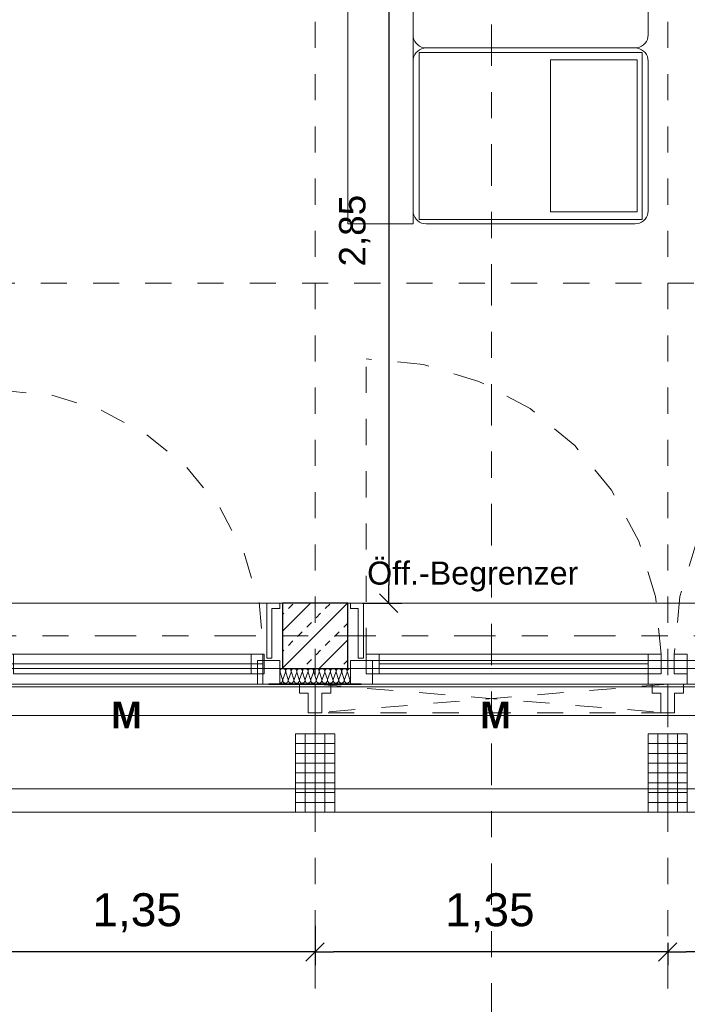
# Model space of a CAD drawing. Header units: metres. Extents: x -45.2 to 14.3, y -31.8 to 10.2.
# Tile 82 of 141: x -9.2 to -6.7, y -23 to -19.2. Entities that reach past the tile are written whole.
import ezdxf

# ---------------------------------------------------------------- set-up
doc = ezdxf.new("R2010")
doc.units = ezdxf.units.M
doc.header["$LTSCALE"] = 0.05
for name, pattern in [('1600.2032', [1.6, 0.8, -0.8]), ('Achsen 01', [5.291531, 3.175, -1.058062, 0.352704, -0.705764]), ('gestrichelt - 01', [2, 1, -1]), ('Raster 01', [2, 1, -1])]:
    doc.linetypes.add(name, pattern=pattern)
doc.layers.get('0').update_dxf_attribs({"lineweight": 25})
for name, color, linetype, lineweight, true_color in [('013_Beton und Stahlbetonarbeiten-000 Brüstung', 7, 'Continuous', 9, 0xa6a6a6), ('014_Fassadenarbeiten-000 Aufsicht Betonfertigteile', 7, 'Continuous', 9, 0xc0c0c0), ('030_Sonnenschutzarbeiten-Bemassung', 7, 'Continuous', 13, 0xff6633), ('030_Sonnenschutzarbeiten-Grundriss', 7, 'Continuous', 13, 0x555555), ('031_Metallbauarbeiten-330 Aufsicht Metallbauarbeiten', 7, 'Continuous', 9, 0xa6a6a6), ('032_Metallarbeiten-Fenster', 7, 'Continuous', 13, 0x444444), ('032_Metallarbeiten-Öffnungsbegrenzer', 7, 'Continuous', 13, 0x444444), ('ACTES-Einrichtung Aufsicht.', 7, 'Continuous', 9, 0xa6a6a6), ('AV1-Achsen', 1, 'Achsen 01', 18, 0xff0000), ('AV1-Raster', 7, 'Raster 01', 9, 0xa6a6a6)]:
    doc.layers.add(name, color=color, linetype=linetype, lineweight=lineweight, true_color=true_color)
for name, color, linetype, lineweight in [('013_Beton und Stahlbetonarbeiten-330 Außenstützen', 7, 'Continuous', 25), ('014_Fassadenarbeiten-330 Betonfertigteile vertikal', 7, 'Continuous', 9), ('027_Tischlerarbeiten-330 Innenfensterbänke', 7, 'Continuous', 9), ('030_Sonnenschutzarbeiten-Kasten+Behang', 7, 'Continuous', 5), ('030_Sonnenschutzarbeiten-Motor', 7, 'Continuous', 5), ('AV1-Einrichtung Bemaßung', 7, 'Continuous', 9), ('AV1-Schnitt Achsen', 7, 'Achsen 01', 18)]:
    doc.layers.add(name, color=color, linetype=linetype, lineweight=lineweight)
doc.styles.add('Arial', font='arial.ttf')
doc.styles.add('Arial (bold)', font='arialbd.ttf')

msp = doc.modelspace()

# ---------------------------------------------------------------- linework, layer by layer
at = {"color": 0, "linetype": 'ByBlock', "lineweight": -2}
for p, q in [((-7.8183, -21.475), (-7.8183, -21.4043)), ((-8.1, -22.81), (-8.1707, -22.81)), ((-8.1, -22.81), (-8.0293, -22.81)), ((-6.75, -22.81), (-6.8207, -22.81)), ((-6.75, -22.81), (-6.6793, -22.81))]:
    msp.add_line(p, q, dxfattribs=at)
at = {"color": 0, "linetype": 'Continuous', "lineweight": 15}
for p, q in [((-7.7829, -21.5104), (-7.8536, -21.4396)), ((-8.0646, -22.7746), (-8.1354, -22.8454)), ((-8.1354, -22.8454), (-8.0646, -22.7746)), ((-6.7146, -22.7746), (-6.7854, -22.8454)), ((-6.7854, -22.8454), (-6.7146, -22.7746))]:
    msp.add_line(p, q, dxfattribs=at)
at = {"layer": '013_Beton und Stahlbetonarbeiten-000 Brüstung'}
for points in [[(-8.225, -21.725), (-10.675, -21.725), (-10.675, -21.475), (-8.225, -21.475)], [(-5.525, -21.725), (-7.975, -21.725), (-7.975, -21.475), (-5.525, -21.475)]]:
    msp.add_lwpolyline(points, close=True, dxfattribs=at)
at = {"layer": '013_Beton und Stahlbetonarbeiten-330 Außenstützen', "color": 251, "linetype": 'Continuous', "lineweight": 13, "true_color": 0x4c4c4c}
for p, q in [((-7.9758, -21.475), (-8.225, -21.7242)), ((-8.1172, -21.475), (-8.225, -21.5828)), ((-8.2024, -21.496), (-8.1848, -21.4784)), ((-8.061, -21.496), (-8.0433, -21.4784)), ((-8.225, -21.5186), (-8.2201, -21.5137)), ((-8.0964, -21.5314), (-8.0787, -21.5137)), ((-8.1317, -21.5668), (-8.1141, -21.5491)), ((-7.9903, -21.5668), (-7.975, -21.5515)), ((-8.1671, -21.6021), (-8.1494, -21.5844)), ((-8.0257, -21.6021), (-8.008, -21.5844)), ((-8.2024, -21.6375), (-8.1848, -21.6198)), ((-7.975, -21.6156), (-8.0844, -21.725)), ((-8.061, -21.6375), (-8.0433, -21.6198)), ((-8.225, -21.66), (-8.2201, -21.6551)), ((-8.0964, -21.6728), (-8.0787, -21.6551)), ((-8.1317, -21.7082), (-8.1141, -21.6905)), ((-7.9903, -21.7082), (-7.975, -21.6929))]:
    msp.add_line(p, q, dxfattribs=at)
at = {"layer": '013_Beton und Stahlbetonarbeiten-330 Außenstützen'}
msp.add_lwpolyline([(-7.975, -21.475), (-8.225, -21.475), (-8.225, -21.725), (-7.975, -21.725)], close=True, dxfattribs=at)
at = {"layer": '014_Fassadenarbeiten-000 Aufsicht Betonfertigteile'}
msp.add_lwpolyline([(-39.455, -21.905), (0.305, -21.905), (0.675, -22.275), (-39.825, -22.275)], close=True, dxfattribs=at)
at = {"layer": '014_Fassadenarbeiten-330 Betonfertigteile vertikal', "color": 8, "linetype": 'Continuous', "lineweight": 9, "true_color": 0x808080}
for p, q in [((-8.1375, -21.975), (-8.1375, -22.275)), ((-8.1, -21.975), (-8.1, -22.275)), ((-8.0625, -21.975), (-8.0625, -22.275)), ((-6.7875, -21.975), (-6.7875, -22.275)), ((-6.75, -21.975), (-6.75, -22.275)), ((-6.7125, -21.975), (-6.7125, -22.275))]:
    msp.add_line(p, q, dxfattribs=at)
at = {"layer": '014_Fassadenarbeiten-330 Betonfertigteile vertikal', "color": 8, "linetype": 'Continuous', "lineweight": 13, "true_color": 0x808080}
for p, q in [((-8.175, -22.0125), (-8.025, -22.0125)), ((-6.825, -22.0125), (-6.675, -22.0125)), ((-8.175, -22.05), (-8.025, -22.05)), ((-6.825, -22.05), (-6.675, -22.05)), ((-8.175, -22.0875), (-8.025, -22.0875)), ((-6.825, -22.0875), (-6.675, -22.0875)), ((-8.175, -22.125), (-8.025, -22.125)), ((-6.825, -22.125), (-6.675, -22.125)), ((-8.175, -22.1625), (-8.025, -22.1625)), ((-6.825, -22.1625), (-6.675, -22.1625)), ((-8.175, -22.2), (-8.025, -22.2)), ((-6.825, -22.2), (-6.675, -22.2)), ((-8.175, -22.2375), (-8.025, -22.2375)), ((-6.825, -22.2375), (-6.675, -22.2375))]:
    msp.add_line(p, q, dxfattribs=at)
at = {"layer": '014_Fassadenarbeiten-330 Betonfertigteile vertikal'}
for points in [[(-8.175, -21.975), (-8.025, -21.975), (-8.025, -22.275), (-8.175, -22.275)], [(-6.825, -21.975), (-6.675, -21.975), (-6.675, -22.275), (-6.825, -22.275)]]:
    msp.add_lwpolyline(points, close=True, dxfattribs=at)
at = {"layer": '027_Tischlerarbeiten-330 Innenfensterbänke'}
for points in [[(-8.235, -21.475), (-8.235, -21.495), (-8.265, -21.495), (-8.265, -21.685), (-8.285, -21.685), (-8.285, -21.475)], [(-7.965, -21.475), (-7.965, -21.495), (-7.935, -21.495), (-7.935, -21.685), (-7.915, -21.685), (-7.915, -21.475)]]:
    msp.add_lwpolyline(points, close=True, dxfattribs=at)
at = {"layer": '030_Sonnenschutzarbeiten-Bemassung', "color": 0, "lineweight": -2}
for p, q in [((-8.1, -22.71), (-8.1, -22.86)), ((-8.1, -22.71), (-8.1, -22.86)), ((-6.75, -22.775), (-6.75, -22.86)), ((-6.75, -22.775), (-6.75, -22.86)), ((-8.1707, -22.81), (-9.3793, -22.81)), ((-6.8207, -22.81), (-8.0293, -22.81)), ((-5.4707, -22.81), (-6.6793, -22.81))]:
    msp.add_line(p, q, dxfattribs=at)
at = {"layer": '030_Sonnenschutzarbeiten-Grundriss', "color": 251, "true_color": 0x555555}
for points in [[(-8.1, -21.895), (-8.126, -21.895), (-8.126, -21.82), (-8.16, -21.82), (-8.16, -21.785), (-8.1, -21.785)], [(-8.1, -21.895), (-8.074, -21.895), (-8.074, -21.82), (-8.04, -21.82), (-8.04, -21.785), (-8.1, -21.785)], [(-6.75, -21.895), (-6.776, -21.895), (-6.776, -21.82), (-6.81, -21.82), (-6.81, -21.785), (-6.75, -21.785)], [(-6.75, -21.895), (-6.724, -21.895), (-6.724, -21.82), (-6.69, -21.82), (-6.69, -21.785), (-6.75, -21.785)]]:
    msp.add_lwpolyline(points, close=True, dxfattribs=at)
at = {"layer": '030_Sonnenschutzarbeiten-Kasten+Behang', "color": 1, "linetype": '1600.2032', "lineweight": 18, "true_color": 0xff0000}
for p, q in [((-6.75, -21.785), (-8.1, -21.895)), ((-8.1, -21.785), (-6.75, -21.895))]:
    msp.add_line(p, q, dxfattribs=at)
at = {"layer": '030_Sonnenschutzarbeiten-Kasten+Behang', "color": 1, "linetype": 'Continuous', "lineweight": 18, "true_color": 0xff0000}
for points in [[(-8.126, -21.82), (-8.16, -21.82), (-8.16, -21.785), (-8.1, -21.785), (-8.1, -21.895), (-8.126, -21.895)], [(-8.074, -21.82), (-8.04, -21.82), (-8.04, -21.785), (-8.1, -21.785), (-8.1, -21.895), (-8.074, -21.895)], [(-6.776, -21.82), (-6.81, -21.82), (-6.81, -21.785), (-6.75, -21.785), (-6.75, -21.895), (-6.776, -21.895)], [(-6.724, -21.82), (-6.69, -21.82), (-6.69, -21.785), (-6.75, -21.785), (-6.75, -21.895), (-6.724, -21.895)]]:
    msp.add_lwpolyline(points, close=True, dxfattribs=at)
at = {"layer": '030_Sonnenschutzarbeiten-Kasten+Behang', "color": 1, "linetype": '1600.2032', "lineweight": 18, "true_color": 0xff0000}
msp.add_lwpolyline([(-8.1, -21.785), (-6.75, -21.785), (-6.75, -21.895), (-8.1, -21.895)], close=True, dxfattribs=at)
at = {"layer": '031_Metallbauarbeiten-330 Aufsicht Metallbauarbeiten'}
for points in [[(-10.8, -21.795), (-8.1, -21.795), (-8.1, -22.185), (-10.8, -22.185)], [(-8.1, -21.795), (-5.4, -21.795), (-5.4, -22.185), (-8.1, -22.185)]]:
    msp.add_lwpolyline(points, close=True, dxfattribs=at)
at = {"layer": '032_Metallarbeiten-Fenster', "color": 7, "linetype": 'gestrichelt - 01', "lineweight": 18}
msp.add_line((-7.905, -21.67), (-7.905, -20.54), dxfattribs=at)
at = {"layer": '032_Metallarbeiten-Fenster', "color": 7, "lineweight": 18}
for p, q in [((-8.3, -21.7075), (-9.375, -21.7075)), ((-9.255, -21.7075), (-8.345, -21.7075)), ((-7.855, -21.7075), (-6.825, -21.7075))]:
    msp.add_line(p, q, dxfattribs=at)
at = {"layer": '032_Metallarbeiten-Fenster', "color": 7, "linetype": 'gestrichelt - 01', "lineweight": 18}
for points in [[(-6.775, -21.67), (-6.7967, -21.4495), (-6.861, -21.2376), (-6.9654, -21.0422), (-7.106, -20.871), (-7.2772, -20.7304), (-7.4726, -20.626), (-7.6845, -20.5617), (-7.905, -20.54)], [(-5.595, -20.54), (-5.8155, -20.5617), (-6.0274, -20.626), (-6.2228, -20.7304), (-6.394, -20.871), (-6.5346, -21.0422), (-6.639, -21.2376), (-6.7033, -21.4495), (-6.725, -21.67)], [(-9.305, -21.67), (-9.305, -20.66), (-9.305, -20.66), (-9.108, -20.6794), (-8.9185, -20.7369), (-8.7439, -20.8302), (-8.5908, -20.9558), (-8.4652, -21.1089), (-8.3719, -21.2835), (-8.3144, -21.473), (-8.295, -21.67)]]:
    msp.add_lwpolyline(points, dxfattribs=at)
at = {"layer": '032_Metallarbeiten-Fenster', "color": 7, "lineweight": 18}
for points in [[(-8.3, -21.67), (-8.3, -21.785), (-10.6, -21.785), (-10.6, -21.67)], [(-8.345, -21.67), (-9.255, -21.67), (-9.255, -21.745), (-8.345, -21.745)], [(-8.295, -21.745), (-8.345, -21.745), (-8.345, -21.67), (-8.295, -21.67)], [(-8.235, -21.785), (-8.32, -21.785), (-8.32, -21.695), (-8.235, -21.695)], [(-7.88, -21.785), (-7.88, -21.695), (-7.965, -21.695), (-7.965, -21.785)], [(-7.905, -21.745), (-7.855, -21.745), (-7.855, -21.67), (-7.905, -21.67)], [(-5.62, -21.695), (-5.62, -21.785), (-7.88, -21.785), (-7.88, -21.695)], [(-7.855, -21.745), (-6.825, -21.745), (-6.825, -21.67), (-7.855, -21.67)], [(-6.825, -21.745), (-6.775, -21.745), (-6.775, -21.67), (-6.825, -21.67)], [(-6.675, -21.785), (-6.825, -21.785), (-6.825, -21.695), (-6.675, -21.695)], [(-6.675, -21.745), (-6.725, -21.745), (-6.725, -21.67), (-6.675, -21.67)]]:
    msp.add_lwpolyline(points, close=True, dxfattribs=at)
at = {"layer": '032_Metallarbeiten-Fenster', "color": 7, "linetype": 'Continuous', "lineweight": 9}
for points in [[(-8.235, -21.781), (-8.233, -21.7808), (-8.231, -21.7803), (-8.2292, -21.7794), (-8.2276, -21.7782), (-8.2262, -21.7767), (-8.2252, -21.7749), (-8.2245, -21.773), (-8.2242, -21.771), (-8.2242, -21.769), (-8.2247, -21.767), (-8.2336, -21.739), (-8.2336, -21.739), (-8.2341, -21.737), (-8.2341, -21.735), (-8.2338, -21.733), (-8.2331, -21.7311), (-8.2321, -21.7294), (-8.2308, -21.7279), (-8.2292, -21.7267), (-8.2274, -21.7257), (-8.2255, -21.7252), (-8.2234, -21.725), (-8.2214, -21.7252), (-8.2195, -21.7257), (-8.2177, -21.7267), (-8.2161, -21.7279), (-8.2148, -21.7294), (-8.2138, -21.7311), (-8.2131, -21.733), (-8.2128, -21.735), (-8.2128, -21.737), (-8.2133, -21.739), (-8.2236, -21.767), (-8.2236, -21.767), (-8.224, -21.769), (-8.2241, -21.771), (-8.2238, -21.773), (-8.2231, -21.7749), (-8.2221, -21.7766), (-8.2207, -21.7781), (-8.2191, -21.7793), (-8.2173, -21.7802), (-8.2154, -21.7808), (-8.2134, -21.781), (-8.2114, -21.7808), (-8.2095, -21.7802), (-8.2077, -21.7793), (-8.2061, -21.7781), (-8.2047, -21.7766), (-8.2037, -21.7749), (-8.203, -21.773), (-8.2027, -21.771), (-8.2028, -21.769), (-8.2032, -21.767), (-8.2122, -21.739), (-8.2122, -21.739), (-8.2126, -21.737), (-8.2127, -21.735), (-8.2124, -21.733), (-8.2117, -21.7311), (-8.2107, -21.7294), (-8.2093, -21.7279), (-8.2077, -21.7267), (-8.2059, -21.7257), (-8.204, -21.7252), (-8.202, -21.725), (-8.2, -21.7252), (-8.1981, -21.7257), (-8.1963, -21.7267), (-8.1947, -21.7279), (-8.1933, -21.7294), (-8.1923, -21.7311), (-8.1916, -21.733), (-8.1913, -21.735), (-8.1914, -21.737), (-8.1918, -21.739), (-8.2022, -21.767), (-8.2022, -21.767), (-8.2026, -21.769), (-8.2026, -21.771), (-8.2023, -21.773), (-8.2016, -21.7749), (-8.2006, -21.7766), (-8.1993, -21.7781), (-8.1977, -21.7793), (-8.1959, -21.7802), (-8.194, -21.7808), (-8.192, -21.781), (-8.1899, -21.7808), (-8.188, -21.7802), (-8.1862, -21.7793), (-8.1846, -21.7781), (-8.1833, -21.7766), (-8.1823, -21.7749), (-8.1816, -21.773), (-8.1813, -21.771), (-8.1813, -21.769), (-8.1818, -21.767)], [(-8.2236, -21.767), (-8.224, -21.769), (-8.2241, -21.771), (-8.2238, -21.773), (-8.2231, -21.7749), (-8.2221, -21.7766), (-8.2207, -21.7781), (-8.2191, -21.7793), (-8.2173, -21.7802), (-8.2154, -21.7808), (-8.2134, -21.781), (-8.2114, -21.7808), (-8.2095, -21.7802), (-8.2077, -21.7793), (-8.2061, -21.7781), (-8.2047, -21.7766), (-8.2037, -21.7749), (-8.203, -21.773), (-8.2027, -21.771), (-8.2028, -21.769), (-8.2032, -21.767), (-8.2122, -21.739), (-8.2122, -21.739), (-8.2126, -21.737), (-8.2127, -21.735), (-8.2124, -21.733), (-8.2117, -21.7311), (-8.2107, -21.7294), (-8.2093, -21.7279), (-8.2077, -21.7267), (-8.2059, -21.7257), (-8.204, -21.7252), (-8.202, -21.725), (-8.2, -21.7252), (-8.1981, -21.7257), (-8.1963, -21.7267), (-8.1947, -21.7279), (-8.1933, -21.7294), (-8.1923, -21.7311), (-8.1916, -21.733), (-8.1913, -21.735), (-8.1914, -21.737), (-8.1918, -21.739), (-8.2022, -21.767), (-8.2022, -21.767), (-8.2026, -21.769), (-8.2026, -21.771), (-8.2023, -21.773), (-8.2016, -21.7749), (-8.2006, -21.7766), (-8.1993, -21.7781), (-8.1977, -21.7793), (-8.1959, -21.7802), (-8.194, -21.7808), (-8.192, -21.781), (-8.1899, -21.7808), (-8.188, -21.7802), (-8.1862, -21.7793), (-8.1846, -21.7781), (-8.1833, -21.7766), (-8.1823, -21.7749), (-8.1816, -21.773), (-8.1813, -21.771), (-8.1813, -21.769), (-8.1818, -21.767), (-8.1908, -21.739), (-8.1908, -21.739), (-8.1912, -21.737), (-8.1912, -21.735), (-8.1909, -21.733), (-8.1902, -21.7311), (-8.1892, -21.7294), (-8.1879, -21.7279), (-8.1863, -21.7267), (-8.1845, -21.7257), (-8.1826, -21.7252), (-8.1806, -21.725), (-8.1785, -21.7252), (-8.1766, -21.7257), (-8.1748, -21.7267), (-8.1732, -21.7279), (-8.1719, -21.7294), (-8.1709, -21.7311), (-8.1702, -21.733), (-8.1699, -21.735), (-8.1699, -21.737), (-8.1704, -21.739), (-8.1807, -21.767), (-8.1807, -21.767), (-8.1811, -21.769), (-8.1812, -21.771), (-8.1809, -21.773), (-8.1802, -21.7749), (-8.1792, -21.7766), (-8.1778, -21.7781), (-8.1762, -21.7793), (-8.1744, -21.7802), (-8.1725, -21.7808), (-8.1705, -21.781), (-8.1685, -21.7808), (-8.1666, -21.7802), (-8.1648, -21.7793), (-8.1632, -21.7781), (-8.1618, -21.7766), (-8.1608, -21.7749), (-8.1601, -21.773), (-8.1598, -21.771), (-8.1599, -21.769), (-8.1603, -21.767), (-8.1693, -21.739), (-8.1693, -21.739), (-8.1697, -21.737), (-8.1698, -21.735), (-8.1695, -21.733), (-8.1688, -21.7311), (-8.1678, -21.7294), (-8.1664, -21.7279), (-8.1648, -21.7267), (-8.163, -21.7257), (-8.1611, -21.7252), (-8.1591, -21.725), (-8.1571, -21.7252), (-8.1552, -21.7257), (-8.1534, -21.7267), (-8.1518, -21.7279), (-8.1504, -21.7294), (-8.1494, -21.7311), (-8.1487, -21.733), (-8.1484, -21.735), (-8.1485, -21.737), (-8.1489, -21.739), (-8.1593, -21.767), (-8.1593, -21.767), (-8.1597, -21.769), (-8.1597, -21.771), (-8.1594, -21.773), (-8.1587, -21.7749), (-8.1577, -21.7766), (-8.1564, -21.7781), (-8.1548, -21.7793), (-8.153, -21.7802), (-8.1511, -21.7808), (-8.1491, -21.781), (-8.147, -21.7808), (-8.1451, -21.7802), (-8.1433, -21.7793), (-8.1417, -21.7781), (-8.1404, -21.7766), (-8.1394, -21.7749), (-8.1387, -21.773), (-8.1384, -21.771), (-8.1384, -21.769), (-8.1389, -21.767), (-8.1479, -21.739), (-8.1479, -21.739), (-8.1483, -21.737), (-8.1483, -21.735), (-8.148, -21.733), (-8.1473, -21.7311), (-8.1463, -21.7294), (-8.145, -21.7279), (-8.1434, -21.7267), (-8.1416, -21.7257), (-8.1397, -21.7252), (-8.1377, -21.725), (-8.1356, -21.7252), (-8.1337, -21.7257), (-8.1319, -21.7267), (-8.1303, -21.7279), (-8.129, -21.7294), (-8.128, -21.7311), (-8.1273, -21.733), (-8.127, -21.735), (-8.127, -21.737), (-8.1275, -21.739), (-8.1378, -21.767), (-8.1378, -21.767), (-8.1382, -21.769), (-8.1383, -21.771), (-8.138, -21.773), (-8.1373, -21.7749), (-8.1363, -21.7766), (-8.1349, -21.7781), (-8.1333, -21.7793), (-8.1315, -21.7802), (-8.1296, -21.7808), (-8.1276, -21.781), (-8.1256, -21.7808), (-8.1237, -21.7802), (-8.1219, -21.7793), (-8.1203, -21.7781), (-8.1189, -21.7766), (-8.1179, -21.7749), (-8.1172, -21.773), (-8.1169, -21.771), (-8.117, -21.769), (-8.1174, -21.767), (-8.1264, -21.739), (-8.1264, -21.739), (-8.1268, -21.737), (-8.1269, -21.735), (-8.1266, -21.733), (-8.1259, -21.7311), (-8.1249, -21.7294), (-8.1235, -21.7279), (-8.1219, -21.7267), (-8.1201, -21.7257), (-8.1182, -21.7252), (-8.1162, -21.725), (-8.1142, -21.7252), (-8.1123, -21.7257), (-8.1105, -21.7267), (-8.1089, -21.7279), (-8.1075, -21.7294), (-8.1065, -21.7311), (-8.1058, -21.733), (-8.1055, -21.735), (-8.1056, -21.737), (-8.106, -21.739), (-8.1164, -21.767), (-8.1164, -21.767), (-8.1168, -21.769), (-8.1168, -21.771), (-8.1165, -21.773), (-8.1158, -21.7749), (-8.1148, -21.7766), (-8.1135, -21.7781), (-8.1119, -21.7793), (-8.1101, -21.7802), (-8.1082, -21.7808), (-8.1062, -21.781), (-8.1041, -21.7808), (-8.1022, -21.7802), (-8.1004, -21.7793), (-8.0988, -21.7781), (-8.0975, -21.7766), (-8.0965, -21.7749), (-8.0958, -21.773), (-8.0955, -21.771), (-8.0955, -21.769), (-8.096, -21.767), (-8.105, -21.739), (-8.105, -21.739), (-8.1054, -21.737), (-8.1054, -21.735), (-8.1051, -21.733), (-8.1044, -21.7311), (-8.1034, -21.7294), (-8.1021, -21.7279), (-8.1005, -21.7267), (-8.0987, -21.7257), (-8.0968, -21.7252), (-8.0948, -21.725), (-8.0927, -21.7252), (-8.0908, -21.7257), (-8.089, -21.7267), (-8.0874, -21.7279), (-8.0861, -21.7294), (-8.0851, -21.7311), (-8.0844, -21.733), (-8.0841, -21.735), (-8.0841, -21.737), (-8.0846, -21.739), (-8.0949, -21.767), (-8.0949, -21.767), (-8.0953, -21.769), (-8.0954, -21.771), (-8.0951, -21.773), (-8.0944, -21.7749), (-8.0934, -21.7766), (-8.092, -21.7781), (-8.0904, -21.7793), (-8.0886, -21.7802), (-8.0867, -21.7808), (-8.0847, -21.781), (-8.0827, -21.7808), (-8.0808, -21.7802), (-8.079, -21.7793), (-8.0774, -21.7781), (-8.076, -21.7766), (-8.075, -21.7749), (-8.0743, -21.773), (-8.074, -21.771), (-8.0741, -21.769), (-8.0745, -21.767), (-8.0835, -21.739), (-8.0835, -21.739), (-8.0839, -21.737), (-8.084, -21.735), (-8.0837, -21.733), (-8.083, -21.7311), (-8.082, -21.7294), (-8.0806, -21.7279), (-8.079, -21.7267), (-8.0772, -21.7257), (-8.0753, -21.7252), (-8.0733, -21.725), (-8.0713, -21.7252), (-8.0694, -21.7257), (-8.0676, -21.7267), (-8.066, -21.7279), (-8.0646, -21.7294), (-8.0636, -21.7311), (-8.0629, -21.733), (-8.0626, -21.735), (-8.0627, -21.737), (-8.0631, -21.739), (-8.0735, -21.767), (-8.0735, -21.767), (-8.0739, -21.769), (-8.0739, -21.771), (-8.0736, -21.773), (-8.0729, -21.7749), (-8.0719, -21.7766), (-8.0706, -21.7781), (-8.069, -21.7793), (-8.0672, -21.7802), (-8.0653, -21.7808), (-8.0633, -21.781), (-8.0612, -21.7808), (-8.0593, -21.7802), (-8.0575, -21.7793), (-8.0559, -21.7781), (-8.0546, -21.7766), (-8.0536, -21.7749), (-8.0529, -21.773), (-8.0526, -21.771), (-8.0526, -21.769), (-8.0531, -21.767), (-8.0621, -21.739), (-8.0621, -21.739), (-8.0625, -21.737), (-8.0625, -21.735), (-8.0622, -21.733), (-8.0615, -21.7311), (-8.0605, -21.7294), (-8.0592, -21.7279), (-8.0576, -21.7267), (-8.0558, -21.7257), (-8.0539, -21.7252), (-8.0519, -21.725), (-8.0498, -21.7252), (-8.0479, -21.7257), (-8.0461, -21.7267), (-8.0445, -21.7279), (-8.0432, -21.7294), (-8.0422, -21.7311), (-8.0415, -21.733), (-8.0412, -21.735), (-8.0412, -21.737), (-8.0417, -21.739), (-8.052, -21.767), (-8.052, -21.767), (-8.0524, -21.769), (-8.0525, -21.771), (-8.0522, -21.773), (-8.0515, -21.7749), (-8.0505, -21.7766), (-8.0491, -21.7781), (-8.0475, -21.7793), (-8.0457, -21.7802), (-8.0438, -21.7808), (-8.0418, -21.781), (-8.0398, -21.7808), (-8.0379, -21.7802), (-8.0361, -21.7793), (-8.0345, -21.7781), (-8.0331, -21.7766), (-8.0321, -21.7749), (-8.0314, -21.773), (-8.0311, -21.771), (-8.0312, -21.769), (-8.0316, -21.767), (-8.0406, -21.739), (-8.0406, -21.739), (-8.041, -21.737), (-8.0411, -21.735), (-8.0408, -21.733), (-8.0401, -21.7311), (-8.0391, -21.7294), (-8.0377, -21.7279), (-8.0361, -21.7267), (-8.0343, -21.7257), (-8.0324, -21.7252), (-8.0304, -21.725), (-8.0284, -21.7252), (-8.0265, -21.7257), (-8.0247, -21.7267), (-8.0231, -21.7279), (-8.0217, -21.7294), (-8.0207, -21.7311), (-8.02, -21.733), (-8.0197, -21.735), (-8.0198, -21.737), (-8.0202, -21.739), (-8.0306, -21.767), (-8.0306, -21.767), (-8.031, -21.769), (-8.031, -21.771), (-8.0307, -21.773), (-8.03, -21.7749), (-8.029, -21.7766), (-8.0277, -21.7781), (-8.0261, -21.7793), (-8.0243, -21.7802), (-8.0224, -21.7808), (-8.0204, -21.781), (-8.0184, -21.7808), (-8.0164, -21.7802), (-8.0146, -21.7793), (-8.013, -21.7781), (-8.0117, -21.7766), (-8.0107, -21.7749), (-8.01, -21.773), (-8.0097, -21.771), (-8.0097, -21.769), (-8.0102, -21.767), (-8.0192, -21.739), (-8.0192, -21.739), (-8.0196, -21.737), (-8.0196, -21.735), (-8.0193, -21.733), (-8.0186, -21.7311), (-8.0176, -21.7294), (-8.0163, -21.7279), (-8.0147, -21.7267), (-8.0129, -21.7257), (-8.011, -21.7252), (-8.009, -21.725), (-8.0069, -21.7252), (-8.005, -21.7257), (-8.0032, -21.7267), (-8.0016, -21.7279), (-8.0003, -21.7294), (-7.9993, -21.7311), (-7.9986, -21.733), (-7.9983, -21.735), (-7.9983, -21.737), (-7.9988, -21.739), (-8.0091, -21.767), (-8.0091, -21.767), (-8.0095, -21.769), (-8.0096, -21.771), (-8.0093, -21.773), (-8.0086, -21.7749), (-8.0076, -21.7766), (-8.0062, -21.7781), (-8.0046, -21.7793), (-8.0028, -21.7802), (-8.0009, -21.7808), (-7.9989, -21.781), (-7.9969, -21.7808), (-7.995, -21.7802), (-7.9932, -21.7793), (-7.9916, -21.7781), (-7.9902, -21.7766), (-7.9892, -21.7749), (-7.9885, -21.773), (-7.9882, -21.771), (-7.9883, -21.769), (-7.9887, -21.767), (-7.9977, -21.739), (-7.9977, -21.739), (-7.9981, -21.737), (-7.9982, -21.735), (-7.9979, -21.733), (-7.9972, -21.7311), (-7.9962, -21.7294), (-7.9948, -21.7279), (-7.9932, -21.7267), (-7.9914, -21.7257), (-7.9895, -21.7252), (-7.9875, -21.725), (-7.9855, -21.7252), (-7.9836, -21.7257), (-7.9818, -21.7267), (-7.9802, -21.7279), (-7.9788, -21.7294), (-7.9778, -21.7311), (-7.9771, -21.733), (-7.9768, -21.735), (-7.9769, -21.737), (-7.9773, -21.739)], [(-8.0306, -21.767), (-8.031, -21.7689), (-8.0311, -21.7708), (-8.0308, -21.7727), (-8.0302, -21.7745), (-8.0293, -21.7762), (-8.0281, -21.7777), (-8.0266, -21.779), (-8.0266, -21.779), (-8.025, -21.7799), (-8.0232, -21.7806), (-8.0213, -21.781), (-8.0194, -21.781), (-8.0175, -21.7806), (-8.0157, -21.7799), (-8.0141, -21.779), (-8.0141, -21.779), (-8.0126, -21.7777), (-8.0114, -21.7762), (-8.0105, -21.7745), (-8.0099, -21.7727), (-8.0097, -21.7708), (-8.0097, -21.7689), (-8.0102, -21.767), (-8.0192, -21.739), (-8.0192, -21.739), (-8.0196, -21.7371), (-8.0197, -21.7352), (-8.0194, -21.7333), (-8.0188, -21.7315), (-8.0179, -21.7298), (-8.0167, -21.7283), (-8.0152, -21.727), (-8.0152, -21.727), (-8.0136, -21.7261), (-8.0118, -21.7254), (-8.0099, -21.725), (-8.008, -21.725), (-8.0061, -21.7254), (-8.0043, -21.7261), (-8.0027, -21.727), (-8.0027, -21.727), (-8.0012, -21.7283), (-8, -21.7298), (-7.9991, -21.7315), (-7.9985, -21.7333), (-7.9983, -21.7352), (-7.9983, -21.7371), (-7.9988, -21.739), (-8.0091, -21.767), (-8.0091, -21.767), (-8.0095, -21.7689), (-8.0096, -21.7708), (-8.0093, -21.7727), (-8.0088, -21.7745), (-8.0078, -21.7762), (-8.0066, -21.7777), (-8.0052, -21.779), (-8.0052, -21.779), (-8.0035, -21.7799), (-8.0018, -21.7806), (-7.9999, -21.781), (-7.9979, -21.781), (-7.9961, -21.7806), (-7.9943, -21.7799), (-7.9926, -21.779), (-7.9926, -21.779), (-7.9912, -21.7777), (-7.99, -21.7762), (-7.9891, -21.7745), (-7.9885, -21.7727), (-7.9882, -21.7708), (-7.9883, -21.7689), (-7.9887, -21.767), (-7.9977, -21.739), (-7.9977, -21.739), (-7.9981, -21.7371), (-7.9982, -21.7352), (-7.9979, -21.7333), (-7.9974, -21.7315), (-7.9964, -21.7298), (-7.9952, -21.7283), (-7.9938, -21.727), (-7.9938, -21.727), (-7.9921, -21.7261), (-7.9904, -21.7254), (-7.9885, -21.725), (-7.9865, -21.725), (-7.9847, -21.7254), (-7.9829, -21.7261), (-7.9812, -21.727), (-7.9812, -21.727), (-7.9798, -21.7283), (-7.9786, -21.7298), (-7.9777, -21.7315), (-7.9771, -21.7333), (-7.9768, -21.7352), (-7.9769, -21.7371), (-7.9773, -21.739), (-7.9877, -21.767), (-7.9877, -21.767), (-7.9881, -21.7689), (-7.9882, -21.7708), (-7.9879, -21.7727), (-7.9873, -21.7745), (-7.9864, -21.7762), (-7.9852, -21.7777), (-7.9837, -21.779), (-7.9837, -21.779), (-7.9821, -21.7799), (-7.9803, -21.7806), (-7.9784, -21.781), (-7.9765, -21.781), (-7.9746, -21.7806), (-7.9728, -21.7799), (-7.9712, -21.779), (-7.9712, -21.779), (-7.9697, -21.7777), (-7.9685, -21.7762), (-7.9676, -21.7745), (-7.967, -21.7727), (-7.9668, -21.7708), (-7.9668, -21.7689), (-7.9673, -21.767), (-7.9763, -21.739), (-7.9763, -21.739), (-7.9767, -21.7371), (-7.9768, -21.7352), (-7.9765, -21.7333), (-7.9759, -21.7315), (-7.975, -21.7298), (-7.9738, -21.7283), (-7.9723, -21.727), (-7.9706, -21.726), (-7.9688, -21.7254), (-7.9669, -21.725), (-7.965, -21.725)], [(-7.965, -21.7761), (-7.9659, -21.7744), (-7.9665, -21.7726), (-7.9667, -21.7707), (-7.9666, -21.7689), (-7.9662, -21.767), (-7.965, -21.7637)]]:
    msp.add_lwpolyline(points, dxfattribs=at)
at = {"layer": '032_Metallarbeiten-Fenster'}
for points in [[(-8.235, -21.781), (-8.233, -21.7808), (-8.231, -21.7803), (-8.2292, -21.7794), (-8.2276, -21.7782), (-8.2262, -21.7767), (-8.2252, -21.7749), (-8.2245, -21.773), (-8.2242, -21.771), (-8.2242, -21.769), (-8.2247, -21.767), (-8.2336, -21.739), (-8.2336, -21.739), (-8.2341, -21.737), (-8.2341, -21.735), (-8.2338, -21.733), (-8.2331, -21.7311), (-8.2321, -21.7294), (-8.2308, -21.7279), (-8.2292, -21.7267), (-8.2274, -21.7257), (-8.2255, -21.7252), (-8.2234, -21.725), (-8.2214, -21.7252), (-8.2195, -21.7257), (-8.2177, -21.7267), (-8.2161, -21.7279), (-8.2148, -21.7294), (-8.2138, -21.7311), (-8.2131, -21.733), (-8.2128, -21.735), (-8.2128, -21.737), (-8.2133, -21.739), (-8.2236, -21.767), (-8.2236, -21.767), (-8.224, -21.769), (-8.2241, -21.771), (-8.2238, -21.773), (-8.2231, -21.7749), (-8.2221, -21.7766), (-8.2207, -21.7781), (-8.2191, -21.7793), (-8.2173, -21.7802), (-8.2154, -21.7808), (-8.2134, -21.781), (-8.2114, -21.7808), (-8.2095, -21.7802), (-8.2077, -21.7793), (-8.2061, -21.7781), (-8.2047, -21.7766), (-8.2037, -21.7749), (-8.203, -21.773), (-8.2027, -21.771), (-8.2028, -21.769), (-8.2032, -21.767), (-8.2122, -21.739), (-8.2122, -21.739), (-8.2126, -21.737), (-8.2127, -21.735), (-8.2124, -21.733), (-8.2117, -21.7311), (-8.2107, -21.7294), (-8.2093, -21.7279), (-8.2077, -21.7267), (-8.2059, -21.7257), (-8.204, -21.7252), (-8.202, -21.725), (-8.2, -21.7252), (-8.1981, -21.7257), (-8.1963, -21.7267), (-8.1947, -21.7279), (-8.1933, -21.7294), (-8.1923, -21.7311), (-8.1916, -21.733), (-8.1913, -21.735), (-8.1914, -21.737), (-8.1918, -21.739), (-8.2022, -21.767), (-8.2022, -21.767), (-8.2026, -21.769), (-8.2026, -21.771), (-8.2023, -21.773), (-8.2016, -21.7749), (-8.2006, -21.7766), (-8.1993, -21.7781), (-8.1977, -21.7793), (-8.1959, -21.7802), (-8.194, -21.7808), (-8.192, -21.781), (-8.1899, -21.7808), (-8.188, -21.7802), (-8.1862, -21.7793), (-8.1846, -21.7781), (-8.1833, -21.7766), (-8.1823, -21.7749), (-8.1816, -21.773), (-8.1813, -21.771), (-8.1813, -21.769), (-8.1818, -21.767)], [(-8.2236, -21.767), (-8.224, -21.769), (-8.2241, -21.771), (-8.2238, -21.773), (-8.2231, -21.7749), (-8.2221, -21.7766), (-8.2207, -21.7781), (-8.2191, -21.7793), (-8.2173, -21.7802), (-8.2154, -21.7808), (-8.2134, -21.781), (-8.2114, -21.7808), (-8.2095, -21.7802), (-8.2077, -21.7793), (-8.2061, -21.7781), (-8.2047, -21.7766), (-8.2037, -21.7749), (-8.203, -21.773), (-8.2027, -21.771), (-8.2028, -21.769), (-8.2032, -21.767), (-8.2122, -21.739), (-8.2122, -21.739), (-8.2126, -21.737), (-8.2127, -21.735), (-8.2124, -21.733), (-8.2117, -21.7311), (-8.2107, -21.7294), (-8.2093, -21.7279), (-8.2077, -21.7267), (-8.2059, -21.7257), (-8.204, -21.7252), (-8.202, -21.725), (-8.2, -21.7252), (-8.1981, -21.7257), (-8.1963, -21.7267), (-8.1947, -21.7279), (-8.1933, -21.7294), (-8.1923, -21.7311), (-8.1916, -21.733), (-8.1913, -21.735), (-8.1914, -21.737), (-8.1918, -21.739), (-8.2022, -21.767), (-8.2022, -21.767), (-8.2026, -21.769), (-8.2026, -21.771), (-8.2023, -21.773), (-8.2016, -21.7749), (-8.2006, -21.7766), (-8.1993, -21.7781), (-8.1977, -21.7793), (-8.1959, -21.7802), (-8.194, -21.7808), (-8.192, -21.781), (-8.1899, -21.7808), (-8.188, -21.7802), (-8.1862, -21.7793), (-8.1846, -21.7781), (-8.1833, -21.7766), (-8.1823, -21.7749), (-8.1816, -21.773), (-8.1813, -21.771), (-8.1813, -21.769), (-8.1818, -21.767), (-8.1908, -21.739), (-8.1908, -21.739), (-8.1912, -21.737), (-8.1912, -21.735), (-8.1909, -21.733), (-8.1902, -21.7311), (-8.1892, -21.7294), (-8.1879, -21.7279), (-8.1863, -21.7267), (-8.1845, -21.7257), (-8.1826, -21.7252), (-8.1806, -21.725), (-8.1785, -21.7252), (-8.1766, -21.7257), (-8.1748, -21.7267), (-8.1732, -21.7279), (-8.1719, -21.7294), (-8.1709, -21.7311), (-8.1702, -21.733), (-8.1699, -21.735), (-8.1699, -21.737), (-8.1704, -21.739), (-8.1807, -21.767), (-8.1807, -21.767), (-8.1811, -21.769), (-8.1812, -21.771), (-8.1809, -21.773), (-8.1802, -21.7749), (-8.1792, -21.7766), (-8.1778, -21.7781), (-8.1762, -21.7793), (-8.1744, -21.7802), (-8.1725, -21.7808), (-8.1705, -21.781), (-8.1685, -21.7808), (-8.1666, -21.7802), (-8.1648, -21.7793), (-8.1632, -21.7781), (-8.1618, -21.7766), (-8.1608, -21.7749), (-8.1601, -21.773), (-8.1598, -21.771), (-8.1599, -21.769), (-8.1603, -21.767), (-8.1693, -21.739), (-8.1693, -21.739), (-8.1697, -21.737), (-8.1698, -21.735), (-8.1695, -21.733), (-8.1688, -21.7311), (-8.1678, -21.7294), (-8.1664, -21.7279), (-8.1648, -21.7267), (-8.163, -21.7257), (-8.1611, -21.7252), (-8.1591, -21.725), (-8.1571, -21.7252), (-8.1552, -21.7257), (-8.1534, -21.7267), (-8.1518, -21.7279), (-8.1504, -21.7294), (-8.1494, -21.7311), (-8.1487, -21.733), (-8.1484, -21.735), (-8.1485, -21.737), (-8.1489, -21.739), (-8.1593, -21.767), (-8.1593, -21.767), (-8.1597, -21.769), (-8.1597, -21.771), (-8.1594, -21.773), (-8.1587, -21.7749), (-8.1577, -21.7766), (-8.1564, -21.7781), (-8.1548, -21.7793), (-8.153, -21.7802), (-8.1511, -21.7808), (-8.1491, -21.781), (-8.147, -21.7808), (-8.1451, -21.7802), (-8.1433, -21.7793), (-8.1417, -21.7781), (-8.1404, -21.7766), (-8.1394, -21.7749), (-8.1387, -21.773), (-8.1384, -21.771), (-8.1384, -21.769), (-8.1389, -21.767), (-8.1479, -21.739), (-8.1479, -21.739), (-8.1483, -21.737), (-8.1483, -21.735), (-8.148, -21.733), (-8.1473, -21.7311), (-8.1463, -21.7294), (-8.145, -21.7279), (-8.1434, -21.7267), (-8.1416, -21.7257), (-8.1397, -21.7252), (-8.1377, -21.725), (-8.1356, -21.7252), (-8.1337, -21.7257), (-8.1319, -21.7267), (-8.1303, -21.7279), (-8.129, -21.7294), (-8.128, -21.7311), (-8.1273, -21.733), (-8.127, -21.735), (-8.127, -21.737), (-8.1275, -21.739), (-8.1378, -21.767), (-8.1378, -21.767), (-8.1382, -21.769), (-8.1383, -21.771), (-8.138, -21.773), (-8.1373, -21.7749), (-8.1363, -21.7766), (-8.1349, -21.7781), (-8.1333, -21.7793), (-8.1315, -21.7802), (-8.1296, -21.7808), (-8.1276, -21.781), (-8.1256, -21.7808), (-8.1237, -21.7802), (-8.1219, -21.7793), (-8.1203, -21.7781), (-8.1189, -21.7766), (-8.1179, -21.7749), (-8.1172, -21.773), (-8.1169, -21.771), (-8.117, -21.769), (-8.1174, -21.767), (-8.1264, -21.739), (-8.1264, -21.739), (-8.1268, -21.737), (-8.1269, -21.735), (-8.1266, -21.733), (-8.1259, -21.7311), (-8.1249, -21.7294), (-8.1235, -21.7279), (-8.1219, -21.7267), (-8.1201, -21.7257), (-8.1182, -21.7252), (-8.1162, -21.725), (-8.1142, -21.7252), (-8.1123, -21.7257), (-8.1105, -21.7267), (-8.1089, -21.7279), (-8.1075, -21.7294), (-8.1065, -21.7311), (-8.1058, -21.733), (-8.1055, -21.735), (-8.1056, -21.737), (-8.106, -21.739), (-8.1164, -21.767), (-8.1164, -21.767), (-8.1168, -21.769), (-8.1168, -21.771), (-8.1165, -21.773), (-8.1158, -21.7749), (-8.1148, -21.7766), (-8.1135, -21.7781), (-8.1119, -21.7793), (-8.1101, -21.7802), (-8.1082, -21.7808), (-8.1062, -21.781), (-8.1041, -21.7808), (-8.1022, -21.7802), (-8.1004, -21.7793), (-8.0988, -21.7781), (-8.0975, -21.7766), (-8.0965, -21.7749), (-8.0958, -21.773), (-8.0955, -21.771), (-8.0955, -21.769), (-8.096, -21.767), (-8.105, -21.739), (-8.105, -21.739), (-8.1054, -21.737), (-8.1054, -21.735), (-8.1051, -21.733), (-8.1044, -21.7311), (-8.1034, -21.7294), (-8.1021, -21.7279), (-8.1005, -21.7267), (-8.0987, -21.7257), (-8.0968, -21.7252), (-8.0948, -21.725), (-8.0927, -21.7252), (-8.0908, -21.7257), (-8.089, -21.7267), (-8.0874, -21.7279), (-8.0861, -21.7294), (-8.0851, -21.7311), (-8.0844, -21.733), (-8.0841, -21.735), (-8.0841, -21.737), (-8.0846, -21.739), (-8.0949, -21.767), (-8.0949, -21.767), (-8.0953, -21.769), (-8.0954, -21.771), (-8.0951, -21.773), (-8.0944, -21.7749), (-8.0934, -21.7766), (-8.092, -21.7781), (-8.0904, -21.7793), (-8.0886, -21.7802), (-8.0867, -21.7808), (-8.0847, -21.781), (-8.0827, -21.7808), (-8.0808, -21.7802), (-8.079, -21.7793), (-8.0774, -21.7781), (-8.076, -21.7766), (-8.075, -21.7749), (-8.0743, -21.773), (-8.074, -21.771), (-8.0741, -21.769), (-8.0745, -21.767), (-8.0835, -21.739), (-8.0835, -21.739), (-8.0839, -21.737), (-8.084, -21.735), (-8.0837, -21.733), (-8.083, -21.7311), (-8.082, -21.7294), (-8.0806, -21.7279), (-8.079, -21.7267), (-8.0772, -21.7257), (-8.0753, -21.7252), (-8.0733, -21.725), (-8.0713, -21.7252), (-8.0694, -21.7257), (-8.0676, -21.7267), (-8.066, -21.7279), (-8.0646, -21.7294), (-8.0636, -21.7311), (-8.0629, -21.733), (-8.0626, -21.735), (-8.0627, -21.737), (-8.0631, -21.739), (-8.0735, -21.767), (-8.0735, -21.767), (-8.0739, -21.769), (-8.0739, -21.771), (-8.0736, -21.773), (-8.0729, -21.7749), (-8.0719, -21.7766), (-8.0706, -21.7781), (-8.069, -21.7793), (-8.0672, -21.7802), (-8.0653, -21.7808), (-8.0633, -21.781), (-8.0612, -21.7808), (-8.0593, -21.7802), (-8.0575, -21.7793), (-8.0559, -21.7781), (-8.0546, -21.7766), (-8.0536, -21.7749), (-8.0529, -21.773), (-8.0526, -21.771), (-8.0526, -21.769), (-8.0531, -21.767), (-8.0621, -21.739), (-8.0621, -21.739), (-8.0625, -21.737), (-8.0625, -21.735), (-8.0622, -21.733), (-8.0615, -21.7311), (-8.0605, -21.7294), (-8.0592, -21.7279), (-8.0576, -21.7267), (-8.0558, -21.7257), (-8.0539, -21.7252), (-8.0519, -21.725), (-8.0498, -21.7252), (-8.0479, -21.7257), (-8.0461, -21.7267), (-8.0445, -21.7279), (-8.0432, -21.7294), (-8.0422, -21.7311), (-8.0415, -21.733), (-8.0412, -21.735), (-8.0412, -21.737), (-8.0417, -21.739), (-8.052, -21.767), (-8.052, -21.767), (-8.0524, -21.769), (-8.0525, -21.771), (-8.0522, -21.773), (-8.0515, -21.7749), (-8.0505, -21.7766), (-8.0491, -21.7781), (-8.0475, -21.7793), (-8.0457, -21.7802), (-8.0438, -21.7808), (-8.0418, -21.781), (-8.0398, -21.7808), (-8.0379, -21.7802), (-8.0361, -21.7793), (-8.0345, -21.7781), (-8.0331, -21.7766), (-8.0321, -21.7749), (-8.0314, -21.773), (-8.0311, -21.771), (-8.0312, -21.769), (-8.0316, -21.767), (-8.0406, -21.739), (-8.0406, -21.739), (-8.041, -21.737), (-8.0411, -21.735), (-8.0408, -21.733), (-8.0401, -21.7311), (-8.0391, -21.7294), (-8.0377, -21.7279), (-8.0361, -21.7267), (-8.0343, -21.7257), (-8.0324, -21.7252), (-8.0304, -21.725), (-8.0284, -21.7252), (-8.0265, -21.7257), (-8.0247, -21.7267), (-8.0231, -21.7279), (-8.0217, -21.7294), (-8.0207, -21.7311), (-8.02, -21.733), (-8.0197, -21.735), (-8.0198, -21.737), (-8.0202, -21.739), (-8.0306, -21.767), (-8.0306, -21.767), (-8.031, -21.769), (-8.031, -21.771), (-8.0307, -21.773), (-8.03, -21.7749), (-8.029, -21.7766), (-8.0277, -21.7781), (-8.0261, -21.7793), (-8.0243, -21.7802), (-8.0224, -21.7808), (-8.0204, -21.781), (-8.0184, -21.7808), (-8.0164, -21.7802), (-8.0146, -21.7793), (-8.013, -21.7781), (-8.0117, -21.7766), (-8.0107, -21.7749), (-8.01, -21.773), (-8.0097, -21.771), (-8.0097, -21.769), (-8.0102, -21.767), (-8.0192, -21.739), (-8.0192, -21.739), (-8.0196, -21.737), (-8.0196, -21.735), (-8.0193, -21.733), (-8.0186, -21.7311), (-8.0176, -21.7294), (-8.0163, -21.7279), (-8.0147, -21.7267), (-8.0129, -21.7257), (-8.011, -21.7252), (-8.009, -21.725), (-8.0069, -21.7252), (-8.005, -21.7257), (-8.0032, -21.7267), (-8.0016, -21.7279), (-8.0003, -21.7294), (-7.9993, -21.7311), (-7.9986, -21.733), (-7.9983, -21.735), (-7.9983, -21.737), (-7.9988, -21.739), (-8.0091, -21.767), (-8.0091, -21.767), (-8.0095, -21.769), (-8.0096, -21.771), (-8.0093, -21.773), (-8.0086, -21.7749), (-8.0076, -21.7766), (-8.0062, -21.7781), (-8.0046, -21.7793), (-8.0028, -21.7802), (-8.0009, -21.7808), (-7.9989, -21.781), (-7.9969, -21.7808), (-7.995, -21.7802), (-7.9932, -21.7793), (-7.9916, -21.7781), (-7.9902, -21.7766), (-7.9892, -21.7749), (-7.9885, -21.773), (-7.9882, -21.771), (-7.9883, -21.769), (-7.9887, -21.767), (-7.9977, -21.739), (-7.9977, -21.739), (-7.9981, -21.737), (-7.9982, -21.735), (-7.9979, -21.733), (-7.9972, -21.7311), (-7.9962, -21.7294), (-7.9948, -21.7279), (-7.9932, -21.7267), (-7.9914, -21.7257), (-7.9895, -21.7252), (-7.9875, -21.725), (-7.9855, -21.7252), (-7.9836, -21.7257), (-7.9818, -21.7267), (-7.9802, -21.7279), (-7.9788, -21.7294), (-7.9778, -21.7311), (-7.9771, -21.733), (-7.9768, -21.735), (-7.9769, -21.737), (-7.9773, -21.739)], [(-8.0306, -21.767), (-8.031, -21.7689), (-8.0311, -21.7708), (-8.0308, -21.7727), (-8.0302, -21.7745), (-8.0293, -21.7762), (-8.0281, -21.7777), (-8.0266, -21.779), (-8.0266, -21.779), (-8.025, -21.7799), (-8.0232, -21.7806), (-8.0213, -21.781), (-8.0194, -21.781), (-8.0175, -21.7806), (-8.0157, -21.7799), (-8.0141, -21.779), (-8.0141, -21.779), (-8.0126, -21.7777), (-8.0114, -21.7762), (-8.0105, -21.7745), (-8.0099, -21.7727), (-8.0097, -21.7708), (-8.0097, -21.7689), (-8.0102, -21.767), (-8.0192, -21.739), (-8.0192, -21.739), (-8.0196, -21.7371), (-8.0197, -21.7352), (-8.0194, -21.7333), (-8.0188, -21.7315), (-8.0179, -21.7298), (-8.0167, -21.7283), (-8.0152, -21.727), (-8.0152, -21.727), (-8.0136, -21.7261), (-8.0118, -21.7254), (-8.0099, -21.725), (-8.008, -21.725), (-8.0061, -21.7254), (-8.0043, -21.7261), (-8.0027, -21.727), (-8.0027, -21.727), (-8.0012, -21.7283), (-8, -21.7298), (-7.9991, -21.7315), (-7.9985, -21.7333), (-7.9983, -21.7352), (-7.9983, -21.7371), (-7.9988, -21.739), (-8.0091, -21.767), (-8.0091, -21.767), (-8.0095, -21.7689), (-8.0096, -21.7708), (-8.0093, -21.7727), (-8.0088, -21.7745), (-8.0078, -21.7762), (-8.0066, -21.7777), (-8.0052, -21.779), (-8.0052, -21.779), (-8.0035, -21.7799), (-8.0018, -21.7806), (-7.9999, -21.781), (-7.9979, -21.781), (-7.9961, -21.7806), (-7.9943, -21.7799), (-7.9926, -21.779), (-7.9926, -21.779), (-7.9912, -21.7777), (-7.99, -21.7762), (-7.9891, -21.7745), (-7.9885, -21.7727), (-7.9882, -21.7708), (-7.9883, -21.7689), (-7.9887, -21.767), (-7.9977, -21.739), (-7.9977, -21.739), (-7.9981, -21.7371), (-7.9982, -21.7352), (-7.9979, -21.7333), (-7.9974, -21.7315), (-7.9964, -21.7298), (-7.9952, -21.7283), (-7.9938, -21.727), (-7.9938, -21.727), (-7.9921, -21.7261), (-7.9904, -21.7254), (-7.9885, -21.725), (-7.9865, -21.725), (-7.9847, -21.7254), (-7.9829, -21.7261), (-7.9812, -21.727), (-7.9812, -21.727), (-7.9798, -21.7283), (-7.9786, -21.7298), (-7.9777, -21.7315), (-7.9771, -21.7333), (-7.9768, -21.7352), (-7.9769, -21.7371), (-7.9773, -21.739), (-7.9877, -21.767), (-7.9877, -21.767), (-7.9881, -21.7689), (-7.9882, -21.7708), (-7.9879, -21.7727), (-7.9873, -21.7745), (-7.9864, -21.7762), (-7.9852, -21.7777), (-7.9837, -21.779), (-7.9837, -21.779), (-7.9821, -21.7799), (-7.9803, -21.7806), (-7.9784, -21.781), (-7.9765, -21.781), (-7.9746, -21.7806), (-7.9728, -21.7799), (-7.9712, -21.779), (-7.9712, -21.779), (-7.9697, -21.7777), (-7.9685, -21.7762), (-7.9676, -21.7745), (-7.967, -21.7727), (-7.9668, -21.7708), (-7.9668, -21.7689), (-7.9673, -21.767), (-7.9763, -21.739), (-7.9763, -21.739), (-7.9767, -21.7371), (-7.9768, -21.7352), (-7.9765, -21.7333), (-7.9759, -21.7315), (-7.975, -21.7298), (-7.9738, -21.7283), (-7.9723, -21.727), (-7.9706, -21.726), (-7.9688, -21.7254), (-7.9669, -21.725), (-7.965, -21.725)], [(-7.965, -21.7761), (-7.9659, -21.7744), (-7.9665, -21.7726), (-7.9667, -21.7707), (-7.9666, -21.7689), (-7.9662, -21.767), (-7.965, -21.7637)]]:
    msp.add_lwpolyline(points, dxfattribs=at)
at = {"layer": '032_Metallarbeiten-Fenster', "color": 7, "linetype": 'Continuous', "lineweight": 9}
msp.add_lwpolyline([(-8.2769, -21.7843), (-7.9231, -21.7843), (-7.9231, -21.7863), (-8.2769, -21.7863)], close=True, dxfattribs=at)
at = {"layer": 'ACTES-Einrichtung Aufsicht.'}
for points in [[(-7.975, -16.35), (-7.725, -16.35), (-7.725, -20.023), (-7.975, -20.023)], [(-7.675, -20.023), (-7.6837, -20.0222), (-7.6921, -20.02), (-7.7, -20.0163), (-7.7071, -20.0113), (-7.7133, -20.0051), (-7.7183, -19.998), (-7.722, -19.9901), (-7.7242, -19.9817), (-7.725, -19.973), (-7.725, -19.4), (-7.725, -19.4), (-7.7242, -19.3913), (-7.722, -19.3829), (-7.7183, -19.375), (-7.7133, -19.3679), (-7.7071, -19.3617), (-7.7, -19.3567), (-7.6921, -19.353), (-7.6837, -19.3508), (-7.675, -19.35), (-6.875, -19.35), (-6.875, -19.35), (-6.8663, -19.3508), (-6.8579, -19.353), (-6.85, -19.3567), (-6.8429, -19.3617), (-6.8367, -19.3679), (-6.8317, -19.375), (-6.828, -19.3829), (-6.8258, -19.3913), (-6.825, -19.4), (-6.825, -19.973), (-6.825, -19.973), (-6.8258, -19.9817), (-6.828, -19.9901), (-6.8317, -19.998), (-6.8367, -20.0051), (-6.8429, -20.0113), (-6.85, -20.0163), (-6.8579, -20.02), (-6.8663, -20.0222), (-6.875, -20.023)], [(-7.701, -19.367), (-6.8478, -19.367), (-6.8478, -20.006), (-7.701, -20.006)], [(-7.1988, -19.396), (-6.8668, -19.396), (-6.8668, -19.977), (-7.1988, -19.977)]]:
    msp.add_lwpolyline(points, close=True, dxfattribs=at)
msp.add_lwpolyline([(-6.825, -16.4), (-6.825, -19.3), (-6.825, -19.3), (-6.8258, -19.3087), (-6.828, -19.3171), (-6.8317, -19.325), (-6.8367, -19.3321), (-6.8429, -19.3383), (-6.85, -19.3433), (-6.8579, -19.347), (-6.8663, -19.3492), (-6.875, -19.35), (-7.675, -19.35), (-7.675, -19.35), (-7.6837, -19.3492), (-7.6921, -19.347), (-7.7, -19.3433), (-7.7071, -19.3383), (-7.7133, -19.3321), (-7.7183, -19.325), (-7.722, -19.3171), (-7.7242, -19.3087), (-7.725, -19.3), (-7.725, -16.4)], dxfattribs=at)
at = {"layer": 'AV1-Achsen'}
msp.add_line((-43.35, -21.6), (4.2, -21.6), dxfattribs=at)
at = {"layer": 'AV1-Einrichtung Bemaßung', "color": 0, "lineweight": -2}
for p, q in [((-7.8183, -18.6957), (-7.8183, -21.4043)), ((-7.9183, -21.475), (-7.7683, -21.475))]:
    msp.add_line(p, q, dxfattribs=at)
at = {"layer": 'AV1-Raster'}
for p, q in [((-8.1, -22.95), (-8.1, 1.35)), ((-6.75, -22.95), (-6.75, 1.35)), ((1.35, -20.25), (-40.5, -20.25))]:
    msp.add_line(p, q, dxfattribs=at)
at = {"layer": 'AV1-Schnitt Achsen'}
msp.add_line((-7.425, -26.3), (-7.425, 4.7), dxfattribs=at)
at = {"layer": 'Defpoints', "color": 0, "lineweight": 0}
for p, q in [((-8.225, -21.475), (-8.225, -21.475)), ((-8.225, -21.475), (-8.225, -21.475)), ((-7.975, -21.475), (-7.975, -21.475)), ((-7.975, -21.475), (-7.975, -21.475)), ((-7.8183, -21.475), (-7.8183, -21.475)), ((-8.1, -21.975), (-8.1, -21.975)), ((-8.1, -21.975), (-8.1, -21.975)), ((-8.175, -22.275), (-8.175, -22.275)), ((-8.175, -22.275), (-8.175, -22.275)), ((-8.025, -22.275), (-8.025, -22.275)), ((-8.025, -22.275), (-8.025, -22.275)), ((-6.825, -22.275), (-6.825, -22.275)), ((-6.825, -22.275), (-6.825, -22.275)), ((-6.75, -22.275), (-6.75, -22.275)), ((-6.75, -22.275), (-6.75, -22.275)), ((-8.1, -22.81), (-8.1, -22.81)), ((-6.75, -22.81), (-6.75, -22.81))]:
    msp.add_line(p, q, dxfattribs=at)

# ---------------------------------------------------------------- texts
at = {"layer": '030_Sonnenschutzarbeiten-Bemassung', "color": 0, "char_height": 0.12609, "attachment_point": 7, "style": 'Arial'}
for insert in [(-8.9525, -22.7348), (-7.6025, -22.7348)]:
    msp.add_mtext('1,35', dxfattribs=dict(at, insert=insert))
at = {"layer": '030_Sonnenschutzarbeiten-Motor', "color": 255, "char_height": 0.1009, "attachment_point": 7, "style": 'Arial (bold)'}
for insert in [(-8.8803, -21.9535), (-7.4683, -21.9535)]:
    msp.add_mtext('M', dxfattribs=dict(at, insert=insert))
at = {"layer": '032_Metallarbeiten-Öffnungsbegrenzer', "color": 7, "insert": (-7.9007, -21.4306), "char_height": 0.088263, "attachment_point": 7, "style": 'Arial'}
msp.add_mtext('Öff.-Begrenzer', dxfattribs=at)
at = {"layer": 'AV1-Einrichtung Bemaßung', "color": 0, "insert": (-7.8884, -20.1864), "char_height": 0.10087, "attachment_point": 7, "rotation": 90, "style": 'Arial'}
msp.add_mtext('2,85', dxfattribs=at)

doc.saveas('drawing.dxf')
